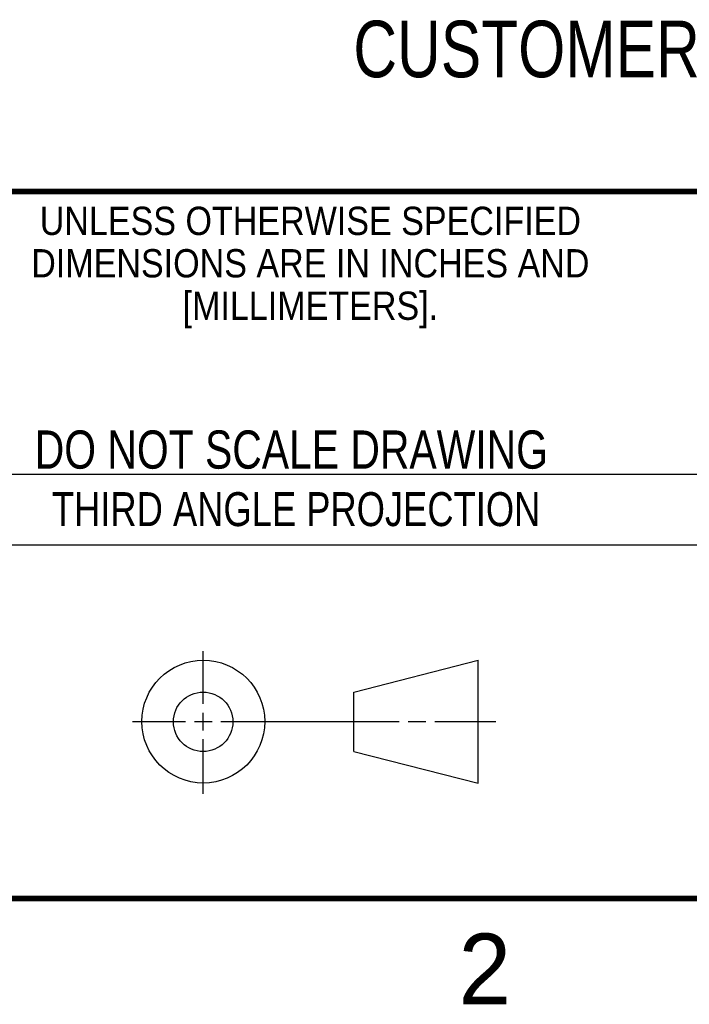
# Model space of a CAD drawing. Header units: inches. Extents: x 0 to 34, y 0 to 22.
# Tile 100 of 119: x 26 to 28.3, y 0.1 to 3.6. Entities that reach past the tile are written whole.
import ezdxf
from ezdxf.enums import TextEntityAlignment as Align

# ---------------------------------------------------------------- set-up
doc = ezdxf.new("R2010")
doc.units = ezdxf.units.IN
doc.header["$LTSCALE"] = 1.87
doc.header["$MEASUREMENT"] = 0
doc.layers.get('0').update_dxf_attribs({"linetype": 'CONTINUOUS'})
doc.layers.add('DETAIL', color=7, linetype='CONTINUOUS')
doc.styles.get("Standard").update_dxf_attribs({"font": 'txt', "width": 0.8})

msp = doc.modelspace()

# ---------------------------------------------------------------- linework, layer by layer
at = {"color": 2, "linetype": 'CONTINUOUS'}
for p, q in [((25.58, 2), (28.38, 2)), ((25.58, 1.75), (28.38, 1.75)), ((26.6016, 1.1882), (26.6016, 1.375)), ((26.6016, 1.0944), (26.6016, 1.1569)), ((26.3514, 1.1257), (26.5391, 1.1257)), ((26.5703, 1.1257), (26.6328, 1.1257)), ((26.6641, 1.1257), (27.2943, 1.1257)), ((27.3256, 1.1257), (27.3881, 1.1257)), ((27.4193, 1.1257), (27.6351, 1.1257)), ((26.6016, 0.8704), (26.6016, 1.0632))]:
    msp.add_line(p, q, dxfattribs=at)
at = {"color": 7, "linetype": 'CONTINUOUS'}
for p, q in [((27.1331, 1.23), (27.5726, 1.3428)), ((27.5726, 0.9086), (27.5726, 1.3428)), ((27.1331, 1.02), (27.1331, 1.23)), ((27.1331, 1.02), (27.5726, 0.9086))]:
    msp.add_line(p, q, dxfattribs=at)
at = {"color": 7, "linetype": 'CONTINUOUS', "const_width": 0.02}
for points in [[(25.58, 3), (33.5, 3)], [(0.5, 0.5), (33.5, 0.5)]]:
    msp.add_lwpolyline(points, dxfattribs=at)
at = {"color": 7, "linetype": 'CONTINUOUS'}
for centre, radius in [((26.6016, 1.1257), 0.2171), ((26.601, 1.125), 0.105)]:
    msp.add_circle(centre, radius, dxfattribs=at)

# ---------------------------------------------------------------- texts
at = {"color": 2, "linetype": 'CONTINUOUS'}
for s, height, width, p in [('UNLESS OTHERWISE SPECIFIED', 0.1, 0.9, (26.9799, 2.8459)), ('DIMENSIONS ARE IN INCHES AND', 0.1, 0.9, (26.9799, 2.6959)), ('[MILLIMETERS].', 0.1, 0.9, (26.9799, 2.5459)), ('THIRD ANGLE PROJECTION', 0.12, 0.8, (26.9296, 1.8168))]:
    msp.add_text(s, height=height, dxfattribs=dict(at, width=width)).set_placement(p, align=Align.CENTER)
at = {"color": 7, "linetype": 'CONTINUOUS', "width": 0.8}
msp.add_text('DO NOT SCALE DRAWING', height=0.135, dxfattribs=at).set_placement((26.9127, 2.0199), align=Align.CENTER)
at = {"color": 2, "linetype": 'CONTINUOUS'}
msp.add_text('2', height=0.25, dxfattribs=at).set_placement((27.5035, 0.1263))
at = {"layer": 'DETAIL', "color": 2, "linetype": 'CONTINUOUS', "width": 0.8}
msp.add_text('CUSTOMER DRAWING', height=0.2, dxfattribs=at).set_placement((27.1318, 3.4035))

doc.saveas('drawing.dxf')
